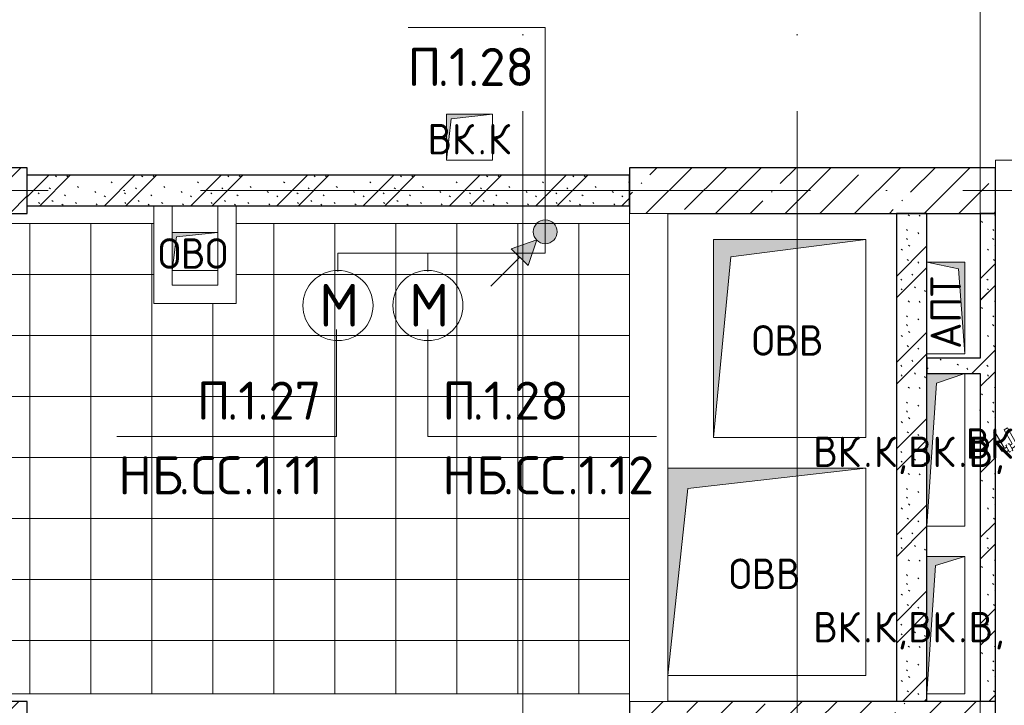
# Model space of a CAD drawing. Header units: millimetres. Extents: x -30540 to 173936, y -11730 to 122288.
# Tile 72 of 116: x 91555 to 98013, y 39975 to 44470. Entities that reach past the tile are written whole.
import ezdxf

# ---------------------------------------------------------------- set-up
doc = ezdxf.new("R2010")
doc.units = ezdxf.units.MM
doc.linetypes.add('ADSK_Линия сетки', pattern=[5000, 4000, -500, 0, -500])
for name, color, linetype, lineweight in [('A-____-NOTE-TEXT', 7, 'Continuous', 18), ('A-DETL-____-THIN', 7, 'Continuous', 9), ('A-DOOR-____-OTLN', 7, 'Continuous', 18), ('A-FLOR-____-OTLN', 7, 'Continuous', 18), ('A-FLOR-____-PATT', 7, 'Continuous', 18), ('A-WALL-____-MCUT', 7, 'Continuous', 40), ('A-WALL-____-PATT', 7, 'Continuous', 40), ('G-____-____-TEXT', 7, 'Continuous', 9), ('I-WALL-____-MCUT', 7, 'Continuous', 40), ('I-WALL-____-OTLN', 7, 'Continuous', 18), ('M-EQPM-____-OTLN', 7, 'Continuous', 18), ('S-COLS-____-MCUT', 7, 'Continuous', 40), ('S-COLS-____-OTLN', 7, 'Continuous', 18), ('S-GRID-____-OTLN', 7, 'Continuous', 9)]:
    doc.layers.add(name, color=color, linetype=linetype, lineweight=lineweight)
doc.layers.add('A-DETL-____-OTLN', color=7, linetype='Continuous', lineweight=9, true_color=0x00a600)
doc.styles.add('GOST Common', font='GOST_Common.ttf', dxfattribs={"height": 200})
doc.styles.add('GOST Common_1', font='GOST_Common.ttf', dxfattribs={"height": 280})
doc.styles.add('ISOCPEUR', font='isocpeur.ttf', dxfattribs={"height": 250})
pattern_1 = [(45, (0, 0), (-228.0985, 228.0985), []), (45, (228.1, 0), (-228.0985, 228.0985), [403.225, -80.645, 6.706, -73.939])]
pattern_2 = [(135, (300.56, 377.28), (-565.6854, 6e-14), [10, -790]), (135, (349.8, 474.73), (-565.6854, 6e-14), [10, -790]), (135, (423.93, 473.06), (-565.6854, 6e-14), [10, -790]), (135, (229.92, 447.9), (-565.6854, 6e-14), [10, -790]), (135, (155.08, 447.9), (-565.6854, 6e-14), [10, -790]), (135, (114.9, 369.03), (-565.6854, 6e-14), [10, -790]), (135, (132.43, 285.8), (-565.6854, 6e-14), [10, -790]), (135, (214.66, 322), (-565.6854, 6e-14), [10, -790]), (135, (198.16, 261.88), (-565.6854, 6e-14), [10, -790]), (135, (45.2, 272.9), (-565.6854, 6e-14), [10, -790]), (135, (42.32, 336.16), (-565.6854, 6e-14), [10, -790]), (135, (92.26, 192.24), (-565.6854, 6e-14), [10, -790]), (135, (7.07, 149.2), (-565.6854, 6e-14), [10, -790]), (135, (80.6, 95.1), (-565.6854, 6e-14), [10, -790]), (135, (79.53, 36.94), (-565.6854, 6e-14), [10, -790]), (135, (153.87, 74.56), (-565.6854, 6e-14), [10, -790]), (135, (228.35, 124.8), (-565.6854, 6e-14), [10, -790]), (135, (279.75, 180.4), (-565.6854, 6e-14), [10, -790]), (135, (282.9, 31.63), (-565.6854, 6e-14), [10, -790]), (135, (377.38, 53.45), (-565.6854, 6e-14), [10, -790]), (135, (352.28, 102.7), (-565.6854, 6e-14), [10, -790]), (135, (354.05, 0), (-565.6854, 6e-14), [10, -790]), (135, (553.23, 16.45), (-565.6854, 6e-14), [10, -790]), (135, (542.38, 63.45), (-565.6854, 6e-14), [10, -790]), (135, (536.58, 239.3), (-565.6854, 6e-14), [10, -790]), (135, (475.85, 203.9), (-565.6854, 6e-14), [10, -790]), (135, (475.85, 316.54), (-565.6854, 6e-14), [10, -790]), (135, (520.8, 408.7), (-565.6854, 6e-14), [10, -790]), (135, (551.1, 470.8), (-565.6854, 6e-14), [10, -790]), (135, (235.25, 537.93), (-565.6854, 6e-14), [10, -790]), (135, (407.25, 547.65), (-565.6854, 6e-14), [10, -790]), (135, (94.5, 558.6), (-565.6854, 6e-14), [10, -790]), (135, (46.4, 532.3), (-565.6854, 6e-14), [10, -790]), (135, (85.56, 465.04), (-565.6854, 6e-14), [10, -790]), (135, (355.53, 181.14), (-565.6854, 6e-14), [10, -790]), (135, (362.23, 243.6), (-565.6854, 6e-14), [10, -790]), (135, (413.45, 344.1), (-565.6854, 6e-14), [10, -790]), (135, (286.3, 273.25), (-565.6854, 6e-14), [10, -790]), (135, (423.02, 263.72), (-565.6854, 6e-14), [10, -790]), (135, (162.94, 190.2), (-565.6854, 6e-14), [10, -790]), (135, (470.25, 120.93), (-565.6854, 6e-14), [10, -790]), (135, (484.48, 9.78), (-565.6854, 6e-14), [10, -790]), (45, (0, 212.13), (-565.6854, 0), []), (45, (212.13, 0), (-565.6854, 0), []), (45, (353.55, 0), (-565.6854, 0), []), (45, (0, 353.55), (-565.6854, 0), [])]

# ---------------------------------------------------------------- blocks, each defined once
blk = doc.blocks.new('КР_Колонна_ЖБ_Прямоугольная - 2400x300h_B40-V95-01 ЭМ')
at = {"layer": 'S-COLS-____-OTLN', "lineweight": 5, "true_color": 0xcccccc}
h = blk.add_hatch(dxfattribs=at)
h.set_pattern_fill('FP_93', color=254, style=0, pattern_type=2)
h.set_pattern_definition([(45, (-96755.3, -39850), (-228.0985, 228.0985), []), (45, (-96527.2, -39850), (-228.0985, 228.0985), [403.225, -80.645, 6.706, -73.939])])
h.paths.add_polyline_path([(-1200, -150), (1200, -150), (1200, 150), (-1200, 150)])
at = {"layer": 'S-COLS-____-MCUT', "color": 254, "lineweight": 30, "true_color": 0xcccccc}
for p, q in [((-1200, 150), (-1200, -150)), ((1200, 150), (-950, 150)), ((1200, -150), (1200, 150)), ((-1200, -150), (1200, -150))]:
    blk.add_line(p, q, dxfattribs=at)
blk = doc.blocks.new('КР_Колонна_ЖБ_Прямоугольная - 2400x300h_B40-3063192-01 ЭМ')
at = {"layer": 'S-COLS-____-OTLN', "lineweight": 5, "true_color": 0xcccccc}
h = blk.add_hatch(dxfattribs=at)
h.set_pattern_fill('FP_96', color=254, style=0, pattern_type=2)
h.set_pattern_definition([(45, (-90405.3, -43350), (-228.0985, 228.0985), []), (45, (-90177.2, -43350), (-228.0985, 228.0985), [403.225, -80.645, 6.706, -73.939])])
h.paths.add_polyline_path([(1200, -150), (1200, 150), (-1200, 150), (-1200, -150), (-572.8, -150)])
at = {"layer": 'S-COLS-____-MCUT', "color": 254, "lineweight": 30, "true_color": 0xcccccc}
for p, q in [((1200, 150), (-1200, 150)), ((-1200, 150), (-1200, -150)), ((1200, -150), (1200, 150)), ((-1200, -150), (1200, -150))]:
    blk.add_line(p, q, dxfattribs=at)
blk = doc.blocks.new('АР_Дверь однопольная - 300х400h_200__ВК_СС-3667330-01 ЭМ')
at = {"layer": 'A-DOOR-____-OTLN', "color": 254, "lineweight": 5, "true_color": 0xcccccc}
for p, q in [((-84.4, 128.3), (4.4, 179.6)), ((-71.9, 106.7), (16.9, 157.9)), ((62.2, 164.4), (18.9, 139.4)), ((18.9, 139.4), (22.9, 132.5)), ((29.7, 145.7), (23.7, 156.1)), ((75.2, 141.9), (31.9, 116.9)), ((51.4, 158.2), (45.4, 168.6)), ((66.2, 157.5), (62.2, 164.4)), ((64.4, 135.7), (70.4, 125.3)), ((71.2, 148.8), (75.2, 141.9)), ((-71.9, 106.7), (-84.4, 128.3)), ((-41.9, 54.7), (46.9, 105.9)), ((0, 50), (59.4, 84.3)), ((31.9, 116.9), (27.9, 123.8)), ((42.7, 123.2), (48.7, 112.8)), ((-41.9, 54.7), (-39.2, 50))]:
    blk.add_line(p, q, dxfattribs=at)
for centre, radius, start, end in [((19.4, 153.6), 30, 30, 120), ((19.4, 153.6), 4.99, 30, 120), ((44.4, 110.3), 4.99, 300, 30), ((44.4, 110.3), 30, 300, 30)]:
    blk.add_arc(centre, radius, start, end, dxfattribs=at)
blk = doc.blocks.new('АР_Канал вертикальный прямоугольный - АПТ-4230152-01 ЭМ')
at = {"layer": 'M-EQPM-____-OTLN', "lineweight": 13, "true_color": 0xe2e2e2}
blk.add_hatch(color=254, dxfattribs=at).paths.add_polyline_path([(300, 125), (-300, 125), (-300, -125), (-257.5, 82.5)])
at = {"layer": 'M-EQPM-____-OTLN', "color": 253, "lineweight": 13, "true_color": 0xaaaaaa}
for p, q in [((300, 125), (-300, 125)), ((-300, 125), (-300, -125)), ((300, 125), (-300, 125)), ((-300, 125), (-300, -125)), ((-300, -125), (-300, 125)), ((-300, 125), (300, 125)), ((-300, -125), (-257.5, 82.5)), ((-300, -125), (-257.5, 82.5)), ((-257.5, 82.5), (300, 125)), ((-257.5, 82.5), (300, 125)), ((300, -125), (300, 125)), ((300, 125), (300, -125)), ((-300, -125), (300, -125)), ((300, -125), (-300, -125))]:
    blk.add_line(p, q, dxfattribs=at)
blk = doc.blocks.new('АР_Канал вертикальный прямоугольный - ВК_К_ВК_В_ОВО-4230192-01 ЭМ')
at = {"layer": 'M-EQPM-____-OTLN', "lineweight": 13, "true_color": 0xe2e2e2}
blk.add_hatch(color=254, dxfattribs=at).paths.add_polyline_path([(-125, -500), (-62.5, 437.5), (125, 500), (-125, 500), (-125, 211.3)])
at = {"layer": 'M-EQPM-____-OTLN', "color": 253, "lineweight": 13, "true_color": 0xaaaaaa}
for p, q in [((125, 500), (-125, 500)), ((-125, 500), (-125, -500)), ((125, 500), (-125, 500)), ((-125, 500), (-125, -500)), ((-125, -500), (-125, 500)), ((-125, 500), (125, 500)), ((-62.5, 437.5), (125, 500)), ((-62.5, 437.5), (125, 500)), ((125, -500), (125, 500)), ((125, 500), (125, -500)), ((-125, -500), (-62.5, 437.5)), ((-125, -500), (-62.5, 437.5)), ((-125, -500), (125, -500)), ((125, -500), (-125, -500))]:
    blk.add_line(p, q, dxfattribs=at)
blk = doc.blocks.new('АР_Канал вертикальный прямоугольный - ВК_К-3192096-01 ЭМ')
at = {"layer": 'M-EQPM-____-OTLN', "lineweight": 13, "true_color": 0xe2e2e2}
blk.add_hatch(color=254, dxfattribs=at).paths.add_polyline_path([(-150, -150), (-120, 120), (150, 150), (-150, 150)])
at = {"layer": 'M-EQPM-____-OTLN', "color": 253, "lineweight": 13, "true_color": 0xaaaaaa}
for p, q in [((150, 150), (-150, 150)), ((-150, 150), (-150, -150)), ((-150, -150), (-150, 150)), ((-150, 150), (150, 150)), ((-120, 120), (150, 150)), ((-120, 120), (150, 150)), ((150, 150), (150, -150)), ((-150, -150), (-120, 120)), ((-150, -150), (-120, 120)), ((150, -150), (-150, -150))]:
    blk.add_line(p, q, dxfattribs=at)
blk = doc.blocks.new('АР_Канал вертикальный прямоугольный - ОВВ-2365402-01 ЭМ')
at = {"layer": 'M-EQPM-____-OTLN', "lineweight": 13, "true_color": 0xe2e2e2}
blk.add_hatch(color=254, dxfattribs=at).paths.add_polyline_path([(-500, -650), (-385, 535), (500, 650), (-500, 650), (-500, -518.7)])
at = {"layer": 'M-EQPM-____-OTLN', "color": 253, "lineweight": 13, "true_color": 0xaaaaaa}
for p, q in [((500, 650), (-500, 650)), ((-500, 650), (-500, -650)), ((500, 650), (-500, 650)), ((-500, 650), (-500, -650)), ((-500, -650), (-500, 650)), ((-500, 650), (500, 650)), ((-385, 535), (500, 650)), ((-385, 535), (500, 650)), ((500, -650), (500, 650)), ((500, 650), (500, -650)), ((-500, -650), (-385, 535)), ((-500, -650), (-385, 535)), ((-500, -650), (500, -650)), ((500, -650), (-500, -650))]:
    blk.add_line(p, q, dxfattribs=at)
blk = doc.blocks.new('АР_Канал вертикальный прямоугольный - ОВВ-3201276-01 ЭМ')
at = {"layer": 'M-EQPM-____-OTLN', "lineweight": 13, "true_color": 0xe2e2e2}
blk.add_hatch(color=254, dxfattribs=at).paths.add_polyline_path([(-650, -680), (-517, 547), (650, 680), (-650, 680)])
at = {"layer": 'M-EQPM-____-OTLN', "color": 253, "lineweight": 13, "true_color": 0xaaaaaa}
for p, q in [((650, 680), (-650, 680)), ((-650, 680), (-650, -680)), ((650, 680), (-650, 680)), ((-650, 680), (-650, -680)), ((-650, -680), (-650, 680)), ((-650, 680), (650, 680)), ((-517, 547), (650, 680)), ((-517, 547), (650, 680)), ((650, -680), (650, 680)), ((650, 680), (650, -680)), ((-650, -680), (-517, 547)), ((-650, -680), (-517, 547)), ((-650, -680), (650, -680)), ((650, -680), (-650, -680))]:
    blk.add_line(p, q, dxfattribs=at)
blk = doc.blocks.new('АР_Канал вертикальный прямоугольный - ОВО-3019298-01 ЭМ')
at = {"layer": 'M-EQPM-____-OTLN', "lineweight": 13, "true_color": 0xe2e2e2}
blk.add_hatch(color=254, dxfattribs=at).paths.add_polyline_path([(-150, -125), (-122.5, 97.5), (150, 125), (-150, 125)])
at = {"layer": 'M-EQPM-____-OTLN', "color": 253, "lineweight": 13, "true_color": 0xaaaaaa}
for p, q in [((150, 125), (-150, 125)), ((-150, 125), (-150, -125)), ((150, 125), (-150, 125)), ((-150, 125), (-150, -125)), ((-150, -125), (-150, 125)), ((-150, 125), (150, 125)), ((-150, -125), (-122.5, 97.5)), ((-150, -125), (-122.5, 97.5)), ((-122.5, 97.5), (150, 125)), ((-122.5, 97.5), (150, 125)), ((150, -125), (150, 125)), ((150, 125), (150, -125)), ((-150, -125), (150, -125)), ((150, -125), (-150, -125))]:
    blk.add_line(p, q, dxfattribs=at)
blk = doc.blocks.new('АР_Канал вертикальный прямоугольный - ВК_К_ВК_В_ОВО-3603869-01 ЭМ')
at = {"layer": 'M-EQPM-____-OTLN', "lineweight": 13, "true_color": 0xe2e2e2}
blk.add_hatch(color=254, dxfattribs=at).paths.add_polyline_path([(-125, -450), (-67.5, 392.5), (125, 450), (-125, 450)])
at = {"layer": 'M-EQPM-____-OTLN', "color": 253, "lineweight": 13, "true_color": 0xaaaaaa}
for p, q in [((125, 450), (-125, 450)), ((-125, 450), (-125, -450)), ((125, 450), (-125, 450)), ((-125, 450), (-125, -450)), ((-125, -450), (-125, 450)), ((-125, 450), (125, 450)), ((-125, -450), (-67.5, 392.5)), ((-125, -450), (-67.5, 392.5)), ((-67.5, 392.5), (125, 450)), ((-67.5, 392.5), (125, 450)), ((125, -450), (125, 450)), ((125, 450), (125, -450)), ((-125, -450), (125, -450)), ((125, -450), (-125, -450))]:
    blk.add_line(p, q, dxfattribs=at)
blk = doc.blocks.new('Наметкина 10_РД_АР_К4_отсоединено_rvt-1-01 ЭМ')
at = {"layer": 'A-FLOR-____-PATT', "lineweight": 5, "true_color": 0xe4e4e4}
h = blk.add_hatch(dxfattribs=at)
h.set_pattern_fill('FP_108', color=254, style=0, pattern_type=2)
h.set_pattern_definition([(0, (33.14, 0), (0, 400), []), (90, (33.14, 0), (-399.95, 2e-14), [])])
h.paths.add_polyline_path([(93912.9, 40050), (95555.3, 40050), (95555.3, 43134), (92975.3, 43134), (92975.3, 42610), (92435.3, 42610), (92435.3, 43134), (90045.3, 43134), (90045.3, 42610), (89205.3, 42610), (89205.3, 40340), (89405.3, 40340), (89405.3, 40050), (89832.5, 40050)])
at = {"layer": 'A-WALL-____-PATT', "lineweight": 5, "true_color": 0xcccccc}
h = blk.add_hatch(dxfattribs=at)
h.set_pattern_fill('FP_88', color=254, style=0, pattern_type=2)
h.set_pattern_definition(pattern_1)
h.paths.add_polyline_path([(97955.3, 43200), (97955.3, 43500), (95555.3, 43500), (95555.3, 43200), (95805.3, 43200)])
h = blk.add_hatch(dxfattribs=at)
h.set_pattern_fill('FP_105', color=254, style=0, pattern_type=2)
h.set_pattern_definition(pattern_2)
h.paths.add_polyline_path([(95555.3, 43250), (95555.3, 43450), (91605.3, 43450), (91605.3, 43250), (93912.9, 43250)])
h = blk.add_hatch(dxfattribs=at)
h.set_pattern_fill('FP_105', color=254, style=0, pattern_type=2)
h.set_pattern_definition(pattern_2)
h.paths.add_polyline_path([(97505.3, 40000), (97505.3, 43200), (97305.3, 43200), (97305.3, 40000)])
h = blk.add_hatch(dxfattribs=at)
h.set_pattern_fill('FP_105', color=254, style=0, pattern_type=2)
h.set_pattern_definition(pattern_2)
h.paths.add_polyline_path([(97955.3, 40000), (97955.3, 43200), (97855.3, 43200), (97855.3, 40000)])
h = blk.add_hatch(dxfattribs=at)
h.set_pattern_fill('FP_105', color=254, style=0, pattern_type=2)
h.set_pattern_definition(pattern_2)
h.paths.add_polyline_path([(97755.3, 42150), (97855.3, 42150), (97855.3, 42250), (97505.1, 42250), (97505.3, 42150), (97567.8, 42150)])
at = {"layer": 'S-COLS-____-OTLN', "lineweight": 5, "true_color": 0xcccccc}
h = blk.add_hatch(dxfattribs=at)
h.set_pattern_fill('FP_88', color=254, style=0, pattern_type=2)
h.set_pattern_definition(pattern_1)
h.paths.add_polyline_path([(89205.3, 39700), (91605.3, 39700), (91605.3, 40000), (89205.3, 40000)])
at = {"layer": 'A-FLOR-____-OTLN', "color": 254, "lineweight": 13, "true_color": 0xcccccc}
for p, q in [((99555.3, 43550), (97955.3, 43550)), ((97955.3, 43550), (97955.3, 43500)), ((92435.3, 43134), (90045.3, 43134)), ((95555.3, 43134), (92975.3, 43134)), ((95555.3, 40050), (89405.3, 40050))]:
    blk.add_line(p, q, dxfattribs=at)
at = {"layer": 'A-WALL-____-MCUT', "color": 254, "lineweight": 30, "true_color": 0xcccccc}
for p, q in [((97955.3, 43500), (95555.3, 43500)), ((95555.3, 43500), (95555.3, 43200)), ((97955.3, 43200), (97955.3, 43500)), ((95555.3, 43450), (91605.3, 43450)), ((95555.3, 43250), (95555.3, 43450)), ((91605.3, 43250), (95555.3, 43250)), ((95805.3, 43200), (97955.3, 43200))]:
    blk.add_line(p, q, dxfattribs=at)
at = {"layer": 'I-WALL-____-MCUT', "color": 254, "lineweight": 30, "true_color": 0xcccccc}
for p, q in [((97305.3, 43200), (97305.3, 40000)), ((97505.3, 43200), (97305.3, 43200)), ((97505.3, 40000), (97505.3, 43200)), ((97955.3, 43200), (97855.3, 43200)), ((97855.3, 43200), (97855.3, 42250)), ((97955.3, 40000), (97955.3, 43200)), ((97855.3, 42250), (97505.1, 42250)), ((97505.1, 42250), (97505.1, 42150)), ((97505.1, 42150), (97855.3, 42150)), ((97855.3, 42150), (97855.3, 40000))]:
    blk.add_line(p, q, dxfattribs=at)
at = {"layer": 'I-WALL-____-OTLN', "color": 254, "lineweight": 13, "true_color": 0xcccccc}
for p, q in [((92435.3, 42610), (92435.3, 43250)), ((92555.3, 43250), (92555.3, 42730)), ((92855.3, 42730), (92855.3, 43250)), ((92975.3, 43250), (92975.3, 42610)), ((95555.3, 40000), (95555.3, 43200)), ((95805.3, 43200), (95555.3, 43200)), ((95805.3, 43200), (95805.3, 40000)), ((92555.3, 42730), (92855.3, 42730)), ((92435.3, 42610), (92555.3, 42610)), ((92855.3, 42610), (92555.3, 42610)), ((92855.3, 42610), (92975.3, 42610)), ((95805.3, 40000), (95555.3, 40000))]:
    blk.add_line(p, q, dxfattribs=at)
at = {"layer": 'S-COLS-____-MCUT', "color": 254, "lineweight": 30, "true_color": 0xcccccc}
for p, q in [((91605.3, 40000), (89205.3, 40000)), ((91605.3, 39700), (91605.3, 40000))]:
    blk.add_line(p, q, dxfattribs=at)
at = {"layer": 'A-DOOR-____-OTLN', "color": 254, "lineweight": 13, "true_color": 0xcccccc, "rotation": 269.9999999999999}
blk.add_blockref('АР_Дверь однопольная - 300х400h_200__ВК_СС-3667330-01 ЭМ', (97905.3, 41710), dxfattribs=at)
at = {"layer": 'M-EQPM-____-OTLN', "color": 253, "lineweight": 5, "true_color": 0xaaaaaa}
for name, p in [('АР_Канал вертикальный прямоугольный - ВК_К-3192096-01 ЭМ', (94505.3, 43700)), ('АР_Канал вертикальный прямоугольный - ОВО-3019298-01 ЭМ', (92705.3, 42950)), ('АР_Канал вертикальный прямоугольный - ОВВ-2365402-01 ЭМ', (96605.3, 42380)), ('АР_Канал вертикальный прямоугольный - ВК_К_ВК_В_ОВО-4230192-01 ЭМ', (97630.3, 41650)), ('АР_Канал вертикальный прямоугольный - ОВВ-3201276-01 ЭМ', (96455.3, 40850)), ('АР_Канал вертикальный прямоугольный - ВК_К_ВК_В_ОВО-3603869-01 ЭМ', (97630.3, 40500))]:
    blk.add_blockref(name, p, dxfattribs=at)
at = {"layer": 'M-EQPM-____-OTLN', "color": 253, "lineweight": 5, "true_color": 0xaaaaaa, "rotation": 269.9999999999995}
blk.add_blockref('АР_Канал вертикальный прямоугольный - АПТ-4230152-01 ЭМ', (97630.3, 42580), dxfattribs=at)
at = {"layer": 'S-COLS-____-OTLN', "color": 254, "lineweight": 13, "true_color": 0xcccccc}
for name, p in [('КР_Колонна_ЖБ_Прямоугольная - 2400x300h_B40-3063192-01 ЭМ', (90405.3, 43350)), ('КР_Колонна_ЖБ_Прямоугольная - 2400x300h_B40-V95-01 ЭМ', (96755.3, 39850))]:
    blk.add_blockref(name, p, dxfattribs=at)
at = {"layer": 'A-____-NOTE-TEXT', "color": 253, "lineweight": 5, "true_color": 0xaaaaaa, "char_height": 200, "attachment_point": 1, "style": 'GOST Common'}
for s, insert, width in [('ВК', (94230.1, 43787.2), 400.844), ('\\fGOST Common|b0|i0|c204|p34|;К', (94627, 43787.2), 192.405), ('\\fGOST Common|b0|i0|c204|p34|;.', (94560.8, 43787.2), 80.169), ('ОВО', (92463.1, 43037.2), 593.249), ('ОВВ', (96357.1, 42467.2), 609.282), ('ВК', (97759.8, 41791.3), 400.844), ('ВК', (96760.1, 41737.2), 400.844), ('\\fGOST Common|b0|i0|c204|p34|;К', (97157, 41737.2), 192.405), ('ВК', (97381.9, 41737.2), 400.844), ('\\fGOST Common|b0|i0|c204|p34|;В', (97778.8, 41737.2), 208.439), ('\\fGOST Common|b0|i0|c204|p34|;.', (97090.8, 41737.2), 80.169), ('\\fGOST Common|b0|i0|c204|p34|;,', (97315.7, 41737.2), 80.169), ('\\fGOST Common|b0|i0|c204|p34|;.', (97712.6, 41737.2), 80.169), ('\\fGOST Common|b0|i0|c204|p34|;,', (97950.7, 41737.2), 80.169), ('ОВВ', (96207.1, 40937.2), 609.282), ('ВК', (96760.1, 40587.2), 400.844), ('\\fGOST Common|b0|i0|c204|p34|;К', (97157, 40587.2), 192.405), ('ВК', (97381.9, 40587.2), 400.844), ('\\fGOST Common|b0|i0|c204|p34|;В', (97778.8, 40587.2), 208.439), ('\\fGOST Common|b0|i0|c204|p34|;.', (97090.8, 40587.2), 80.169), ('\\fGOST Common|b0|i0|c204|p34|;,', (97315.7, 40587.2), 80.169), ('\\fGOST Common|b0|i0|c204|p34|;.', (97712.6, 40587.2), 80.169), ('\\fGOST Common|b0|i0|c204|p34|;,', (97950.7, 40587.2), 80.169)]:
    blk.add_mtext(s, dxfattribs=dict(at, insert=insert, width=width))
at = {"layer": 'A-____-NOTE-TEXT', "color": 253, "lineweight": 5, "true_color": 0xaaaaaa, "insert": (97529.1, 42312.2), "char_height": 200, "width": 609.282, "attachment_point": 1, "rotation": 90, "style": 'GOST Common'}
blk.add_mtext('АПТ', dxfattribs=at)
blk = doc.blocks.new('УГО Выше ниже синее _ 2020 - УГО Выше ниже синее _ 2020-V128-01 ЭМ')
at = {"layer": 'A-____-NOTE-TEXT', "lineweight": 9, "true_color": 0x0000ff}
h = blk.add_hatch(color=5, dxfattribs=at)
edge = h.paths.add_edge_path()
edge.add_arc((0, 0), 0.392, 0, 180)
edge.add_arc((0, 0), 0.392, 180, 360)
blk.add_hatch(color=5, dxfattribs=at).paths.add_polyline_path([(-0.565, -1.112), (-1.122, -0.555), (-0.272, -0.263)])
at = {"layer": 'A-____-NOTE-TEXT', "lineweight": 9}
for p, q in [((-0.272, -0.263), (-1.122, -0.555)), ((-0.565, -1.112), (-0.272, -0.263)), ((-1.122, -0.555), (-0.565, -1.112)), ((-1.78, -1.78), (-0.838, -0.838))]:
    blk.add_line(p, q, dxfattribs=at)
blk.add_circle((0, 0), 0.392, dxfattribs=at)
for start, end in [(360, 180), (180, 360)]:
    blk.add_arc((0, 0), 0.392, start, end, dxfattribs=at)

msp = doc.modelspace()

# ---------------------------------------------------------------- linework, layer by layer
at = {"layer": 'A-____-NOTE-TEXT', "color": 5, "lineweight": 9, "true_color": 0x0000ff}
for centre in [(93642.7, 42596.3), (94232.7, 42596.3)]:
    msp.add_circle(centre, 230, dxfattribs=at)
at = {"layer": 'A-DETL-____-OTLN', "color": 5, "true_color": 0x0000ff}
for p, q in [((95002.4, 43080), (95002.4, 42940)), ((95002.4, 42940), (93642.4, 42940)), ((93642.4, 42940), (93642.4, 42820)), ((94232.4, 42820), (94232.4, 42940))]:
    msp.add_line(p, q, dxfattribs=at)
at = {"layer": 'A-DETL-____-THIN'}
for p, q in [((95002.4, 44420), (94102.4, 44420)), ((95002.4, 43080), (95002.4, 44420)), ((93632.7, 41737.1), (93632.7, 42440)), ((94232.4, 42440), (94232.4, 41737.1)), ((93632.7, 41737.1), (92192.7, 41737.1)), ((95732.4, 41737.1), (94232.4, 41737.1))]:
    msp.add_line(p, q, dxfattribs=at)
at = {"layer": 'S-GRID-____-OTLN', "color": 253, "linetype": 'ADSK_Линия сетки', "true_color": 0xaaaaaa}
for p, q in [((94855.3, -10130.4), (94855.3, 56550)), ((96655.3, -10130.4), (96655.3, 56550)), ((97855.3, -7590.4), (97855.3, 56550)), ((111741.6, 43350), (78589.2, 43350))]:
    msp.add_line(p, q, dxfattribs=at)

# ---------------------------------------------------------------- block references
at = {"lineweight": 5}
msp.add_blockref('Наметкина 10_РД_АР_К4_отсоединено_rvt-1-01 ЭМ', (0, 0), dxfattribs=at)
at = {"layer": 'A-____-NOTE-TEXT', "lineweight": 9, "xscale": 200, "yscale": 200, "zscale": 200}
msp.add_blockref('УГО Выше ниже синее _ 2020 - УГО Выше ниже синее _ 2020-V128-01 ЭМ', (95002.4, 43080), dxfattribs=at)

# ---------------------------------------------------------------- texts
at = {"layer": 'A-____-NOTE-TEXT', "color": 5, "lineweight": 9, "true_color": 0x0000ff, "char_height": 280, "width": 304.641, "attachment_point": 1, "style": 'GOST Common_1'}
for insert in [(93519.9, 42738.3), (94109.9, 42738.3)]:
    msp.add_mtext('\\fGOST Common|b0|i0|c204|p34|;М', dxfattribs=dict(at, insert=insert))
at = {"layer": 'G-____-____-TEXT', "char_height": 250, "attachment_point": 1, "style": 'ISOCPEUR'}
for s, insert, width in [('\\fISOCPEUR|b0|i0|c204|p34|;П', (94099.3, 44285.6), 240.506), ('.1.28', (94297.7, 44285.6), 753.586), ('\\fISOCPEUR|b0|i0|c204|p34|;П', (92717.3, 42097.6), 240.506), ('.1.27', (92915.7, 42097.6), 753.586), ('\\fISOCPEUR|b0|i0|c204|p34|;П', (94327.3, 42097.6), 240.506), ('.1.28', (94525.8, 42097.6), 753.586), ('НБ', (92201.3, 41608.1), 481.012), ('СС', (92677.6, 41608.1), 416.878), ('.1.11', (93021.5, 41608.1), 625.316), ('НБ', (94327.3, 41608.1), 481.012), ('СС', (94803.6, 41608.1), 416.878), ('.1.12', (95147.5, 41608.1), 689.451), ('\\fISOCPEUR|b0|i0|c204|p34|;.', (92598.2, 41608.1), 96.203), ('\\fISOCPEUR|b0|i0|c204|p34|;.', (94724.2, 41608.1), 96.203)]:
    msp.add_mtext(s, dxfattribs=dict(at, insert=insert, width=width))

doc.saveas('drawing.dxf')
